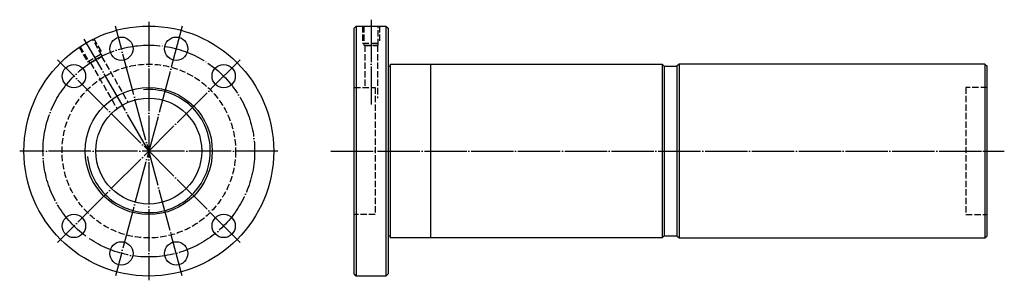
# Model space of a CAD drawing. Header units: millimetres. Extents: x -56 to 409, y 139 to 262.
import ezdxf

# ---------------------------------------------------------------- set-up
doc = ezdxf.new("R2010")
doc.units = ezdxf.units.MM
for name, pattern in [('CENTER', [22, 20, -1, 0, -1]), ('DASHED', [4, 3, -1]), ('THIN', [200000, 200000, 0])]:
    doc.linetypes.add(name, pattern=pattern)
doc.layers.add('NT', color=7, linetype='Continuous')

msp = doc.modelspace()

# ---------------------------------------------------------------- linework, layer by layer
at = {"layer": 'NT', "color": 3, "linetype": 'CENTER'}
for p, q in [((5, 261), (5, 139)), ((110, 262), (110, 222)), ((20.79, 258.92), (-10.79, 141.08)), ((20.79, 141.08), (-10.79, 258.92)), ((5, 200), (-25.5, 252.83)), ((48.13, 243.13), (-38.13, 156.87)), ((48.13, 156.87), (-38.13, 243.13)), ((66, 200), (-56, 200)), ((91, 200), (409.15, 200))]:
    msp.add_line(p, q, dxfattribs=at)
at = {"layer": 'NT', "color": 16, "linetype": 'Continuous'}
for p, q in [((102, 258), (103, 259)), ((102, 142), (102, 258)), ((103, 259), (117, 259)), ((103, 259), (103, 141)), ((117, 259), (118, 258)), ((117, 259), (117, 141)), ((118, 258), (118, 142)), ((118, 240), (119, 240)), ((119, 241), (119, 159)), ((119, 241), (247.5, 241)), ((138, 241), (138, 159)), ((247.5, 241), (248.5, 240)), ((247.5, 241), (247.5, 159)), ((248.5, 240), (248.5, 160)), ((248.5, 240), (254.5, 240)), ((255.5, 241), (254.5, 240)), ((254.5, 240), (254.5, 160)), ((400, 241), (255.5, 241)), ((255.5, 241), (255.5, 159)), ((400, 241), (400, 159)), ((400, 241), (401, 240)), ((401, 160), (401, 240)), ((118, 160), (119, 160)), ((247.5, 159), (119, 159)), ((248.5, 160), (247.5, 159)), ((248.5, 160), (254.5, 160)), ((254.5, 160), (255.5, 159)), ((255.5, 159), (400, 159)), ((400, 159), (401, 160)), ((103, 141), (102, 142)), ((117, 141), (103, 141)), ((118, 142), (117, 141))]:
    msp.add_line(p, q, dxfattribs=at)
at = {"layer": 'NT', "color": 1, "linetype": 'DASHED'}
for p, q in [((106, 259), (106, 251)), ((114, 259), (114, 251)), ((-21.04, 253.1), (-17.04, 246.17)), ((-27.96, 249.1), (-23.96, 242.17)), ((106, 251), (114, 251)), ((106.6, 250), (113.4, 250)), ((107, 249.77), (107, 230)), ((113, 249.77), (113, 225)), ((-23.96, 242.17), (-17.04, 246.17)), ((-22.94, 241.6), (-17.06, 245)), ((-17.29, 244.6), (-4.9, 223.15)), ((-22.48, 241.6), (-10.01, 219.99)), ((102, 230), (112, 230)), ((112, 230), (112, 170)), ((401, 230), (391, 230)), ((391, 230), (391, 170)), ((112, 170), (102, 170)), ((391, 170), (401, 170))]:
    msp.add_line(p, q, dxfattribs=at)
for points in [[(106.6, 259), (106.6, 250), (107, 249.77), (113, 249.77), (113.4, 250), (113.4, 259)], [(-27.44, 249.4), (-22.94, 241.6), (-22.48, 241.6), (-17.29, 244.6), (-17.06, 245), (-21.56, 252.8)]]:
    msp.add_lwpolyline(points, dxfattribs=at)
at = {"layer": 'NT', "color": 16, "linetype": 'Continuous'}
for centre, radius in [((5, 200), 59), ((-7.94, 248.3), 5.5), ((17.94, 248.3), 5.5), ((-30.36, 235.36), 5.5), ((40.36, 235.36), 5.5), ((5, 200), 30), ((5, 200), 25), ((-30.36, 164.64), 5.5), ((40.36, 164.64), 5.5), ((-7.94, 151.7), 5.5), ((17.94, 151.7), 5.5)]:
    msp.add_circle(centre, radius, dxfattribs=at)
at = {"layer": 'NT', "color": 3, "linetype": 'CENTER'}
msp.add_circle((5, 200), 50, dxfattribs=at)
at = {"layer": 'NT', "color": 1, "linetype": 'DASHED'}
msp.add_circle((5, 200), 41, dxfattribs=at)
at = {"layer": 'NT', "color": 5, "linetype": 'THIN'}
msp.add_arc((5, 200), 29.05, 185, 95, dxfattribs=at)

doc.saveas('drawing.dxf')
